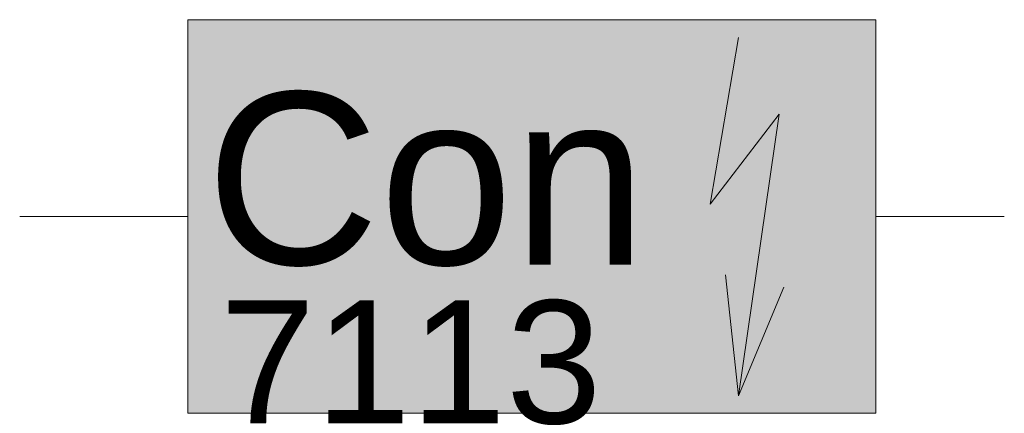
# Model space of a CAD drawing. Header units: metres. Extents: x 0 to 0.00401, y -0.0008 to 0.0008.
import ezdxf

# ---------------------------------------------------------------- set-up
doc = ezdxf.new("R2010")
doc.units = ezdxf.units.M
doc.header["$MEASUREMENT"] = 0
doc.layers.add('BAT_Weichenantrieb_Contec_7113P_flf', color=7, linetype='Continuous', lineweight=0, true_color=0xffffff)
doc.layers.add('BAT_Weichenantrieb_Contec_7113P_sym', color=7, linetype='Continuous', lineweight=13)
doc.layers.add('BAT_Weichenantrieb_Contec_7113P_txt', color=7, linetype='Continuous', lineweight=13)
doc.styles.add('RNV_Ari_0001_00.5', font='arial.ttf', dxfattribs={"height": 0.0005})
doc.styles.add('RNV_Ari_0001_00.7', font='arial.ttf', dxfattribs={"height": 0.0007})

msp = doc.modelspace()

# ---------------------------------------------------------------- linework, layer by layer
at = {"layer": 'BAT_Weichenantrieb_Contec_7113P_flf'}
msp.add_solid([(0.0006848, -0.0008), (0.0006848, 0.0008), (0.0034848, -0.0008), (0.0034848, 0.0008)], dxfattribs=at)
at = {"layer": 'BAT_Weichenantrieb_Contec_7113P_sym'}
for p, q in [((0.0029253, 0.0007275), (0.0028101, 0.0000507)), ((0.0030909, 0.0004155), (0.0028101, 0.0000507)), ((0.0030909, 0.0004155), (0.0029253, -0.0007293)), ((0.0006848, 0), (0, 0)), ((0.0034848, 0), (0.0040073, 0)), ((0.0029253, -0.0007293), (0.0028725, -0.0002373)), ((0.0029253, -0.0007293), (0.0031101, -0.0002877))]:
    msp.add_line(p, q, dxfattribs=at)
at = {"layer": 'BAT_Weichenantrieb_Contec_7113P_sym', "flags": 128}
msp.add_lwpolyline([(0.0006848, -0.0008), (0.0006848, 0.0008), (0.0034848, 0.0008), (0.0034848, -0.0008), (0.0006848, -0.0008)], close=True, dxfattribs=at)

# ---------------------------------------------------------------- texts
at = {"layer": 'BAT_Weichenantrieb_Contec_7113P_txt', "attachment_point": 7, "rotation": 360, "line_spacing_factor": 0.6}
for s, insert, char_height, style in [('Con', (0.0007578, -0.0002051), 0.0007, 'RNV_Ari_0001_00.7'), ('7113', (0.0008145, -0.0008483), 0.0005, 'RNV_Ari_0001_00.5')]:
    msp.add_mtext(s, dxfattribs=dict(at, insert=insert, char_height=char_height, style=style))

doc.saveas('drawing.dxf')
